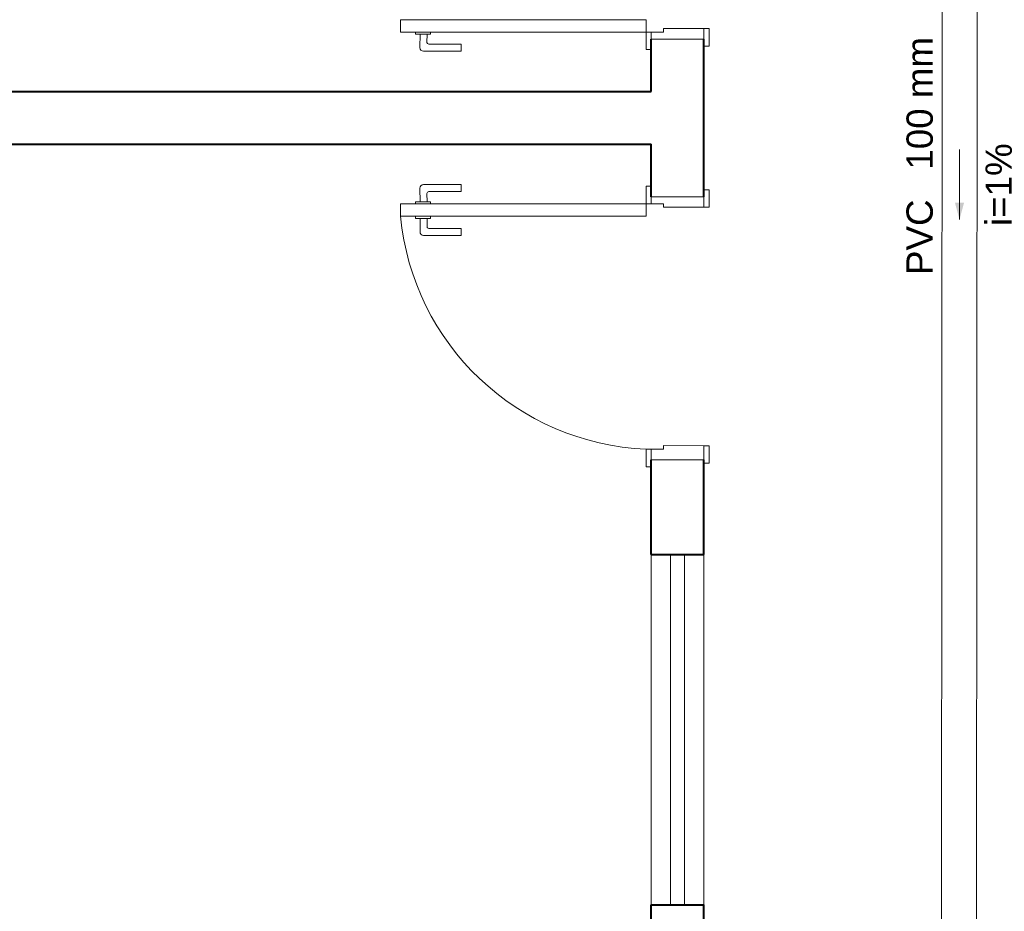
# Model space of a CAD drawing. Header units: millimetres. Extents: x 26 to 1362, y 24 to 358.
# Tile 198 of 256: x 989.21 to 992.02, y 341.93 to 344.47. Entities that reach past the tile are written whole.
import ezdxf

# ---------------------------------------------------------------- set-up
doc = ezdxf.new("R2010")
doc.units = ezdxf.units.MM
doc.linetypes.add('CONTINU', pattern=[0])
for name, color, linetype, lineweight in [('MB_ALVENARIA', 7, 'Continuous', 40), ('MB_ESQUADRIA', 7, 'Continuous', 5), ('TQ-Condutos', 3, 'Continuous', 5), ('TQ-Sentido conduto', 9, 'Continuous', 5), ('TQ-Textos conduto', 7, 'Continuous', 5)]:
    doc.layers.add(name, color=color, linetype=linetype, lineweight=lineweight)
doc.styles.add('arial', font='arial.ttf')

msp = doc.modelspace()

# ---------------------------------------------------------------- hatches: boundary and pattern name
at = {"layer": 'TQ-Sentido conduto', "linetype": 'CONTINU'}
msp.add_hatch(color=256, dxfattribs=at).paths.add_polyline_path([(991.8944, 343.899), (991.9074, 343.9473), (991.8815, 343.9473)])

# ---------------------------------------------------------------- linework, layer by layer
at = {"layer": 'MB_ALVENARIA', "linetype": 'CONTINU'}
for points in [[(991.0156, 344.2643), (991.0156, 344.4143)], [(991.1656, 343.9643), (991.1656, 344.4143)], [(987.4656, 344.2643), (991.0156, 344.2643)], [(987.4656, 344.1143), (991.0156, 344.1143)], [(991.0156, 343.9643), (991.0156, 344.1143)], [(991.0156, 342.9443), (991.0156, 343.2143)], [(991.1656, 342.9443), (991.1656, 343.2143)], [(991.0156, 342.9443), (991.1656, 342.9443)], [(991.0156, 341.6743), (991.0156, 341.9443)], [(991.0156, 341.9443), (991.1656, 341.9443)], [(991.1656, 340.9243), (991.1656, 341.9443)]]:
    msp.add_lwpolyline(points, dxfattribs=at)
at = {"layer": 'MB_ESQUADRIA', "linetype": 'CONTINU'}
for p, q in [((990.3435, 344.4347), (990.3435, 344.4283)), ((990.3435, 344.4347), (990.3435, 344.4283)), ((990.3435, 344.4283), (990.3861, 344.4283)), ((990.3435, 344.4283), (990.3861, 344.4283)), ((990.3561, 344.4283), (990.356, 344.3897)), ((990.3561, 344.4283), (990.356, 344.3897)), ((990.376, 344.4047), (990.3761, 344.4283)), ((990.376, 344.4047), (990.3761, 344.4283)), ((990.3861, 344.4283), (990.3861, 344.4347)), ((990.3861, 344.4283), (990.3861, 344.4347)), ((991.0156, 344.4343), (991.0156, 344.4093)), ((991.0506, 344.4343), (991.0156, 344.4343)), ((991.0156, 344.4343), (991.0156, 344.4093)), ((991.0506, 344.4343), (991.0156, 344.4343)), ((991.0156, 344.4343), (991.0156, 344.4093)), ((991.0506, 344.4343), (991.0156, 344.4343)), ((991.0156, 344.4343), (991.0156, 344.4093)), ((991.0506, 344.4343), (991.0156, 344.4343)), ((991.0506, 344.4443), (991.1656, 344.4442)), ((991.0506, 344.4343), (991.0506, 344.4443)), ((991.0506, 344.4443), (991.1656, 344.4442)), ((991.0506, 344.4343), (991.0506, 344.4443)), ((991.0506, 344.4443), (991.1656, 344.4442)), ((991.0506, 344.4343), (991.0506, 344.4443)), ((991.0506, 344.4443), (991.1656, 344.4442)), ((991.0506, 344.4343), (991.0506, 344.4443)), ((991.1656, 344.4442), (991.1656, 344.4092)), ((991.1656, 344.4442), (991.1656, 344.4092)), ((991.1656, 344.4442), (991.1656, 344.4092)), ((991.1656, 344.4442), (991.1656, 344.4092)), ((990.473, 344.3996), (990.381, 344.3997)), ((990.473, 344.3996), (990.381, 344.3997)), ((990.473, 344.3796), (990.473, 344.3996)), ((990.473, 344.3796), (990.473, 344.3996)), ((990.366, 344.3797), (990.473, 344.3796)), ((990.366, 344.3797), (990.473, 344.3796)), ((990.3561, 343.9502), (990.356, 343.9889)), ((990.3561, 343.9502), (990.356, 343.9889)), ((990.366, 343.9989), (990.473, 343.9989)), ((990.366, 343.9989), (990.473, 343.9989)), ((990.473, 343.9789), (990.381, 343.9789)), ((990.473, 343.9789), (990.381, 343.9789)), ((990.473, 343.9989), (990.473, 343.9789)), ((990.473, 343.9989), (990.473, 343.9789)), ((990.3435, 343.9439), (990.3435, 343.9502)), ((990.3435, 343.9502), (990.3861, 343.9502)), ((990.3435, 343.9439), (990.3435, 343.9502)), ((990.3435, 343.9502), (990.3861, 343.9502)), ((990.376, 343.9739), (990.3761, 343.9502)), ((990.376, 343.9739), (990.3761, 343.9502)), ((990.3861, 343.9502), (990.3861, 343.9439)), ((990.3861, 343.9502), (990.3861, 343.9439)), ((991.0156, 343.9442), (991.0156, 343.9693)), ((991.0156, 343.9442), (991.0156, 343.9693)), ((991.0156, 343.9442), (991.0156, 343.9693)), ((991.0156, 343.9442), (991.0156, 343.9693)), ((991.1656, 343.9343), (991.1656, 343.9693)), ((991.1656, 343.9343), (991.1656, 343.9693)), ((991.1656, 343.9343), (991.1656, 343.9693)), ((991.1656, 343.9343), (991.1656, 343.9693)), ((991.0506, 343.9443), (991.0156, 343.9443)), ((991.0506, 343.9443), (991.0156, 343.9443)), ((991.0506, 343.9443), (991.0156, 343.9443)), ((991.0506, 343.9443), (991.0156, 343.9443)), ((991.0506, 343.9443), (991.0506, 343.9343)), ((991.0506, 343.9443), (991.0506, 343.9343)), ((991.0506, 343.9443), (991.0506, 343.9343)), ((991.0506, 343.9443), (991.0506, 343.9343)), ((991.0506, 343.9343), (991.1656, 343.9343)), ((991.0506, 343.9343), (991.1656, 343.9343)), ((991.0506, 343.9343), (991.1656, 343.9343)), ((991.0506, 343.9343), (991.1656, 343.9343)), ((990.3435, 343.9089), (990.3435, 343.9025)), ((990.3435, 343.9089), (990.3435, 343.9025)), ((990.3435, 343.9025), (990.3862, 343.9025)), ((990.3435, 343.9025), (990.3862, 343.9025)), ((990.3561, 343.9025), (990.3561, 343.8639)), ((990.3561, 343.9025), (990.3561, 343.8639)), ((990.3761, 343.8789), (990.3761, 343.9025)), ((990.3761, 343.8789), (990.3761, 343.9025)), ((990.3862, 343.9025), (990.3862, 343.9089)), ((990.3862, 343.9025), (990.3862, 343.9089)), ((990.4731, 343.8739), (990.3811, 343.8739)), ((990.4731, 343.8739), (990.3811, 343.8739)), ((990.4731, 343.8539), (990.4731, 343.8739)), ((990.4731, 343.8539), (990.4731, 343.8739)), ((990.3661, 343.8539), (990.4731, 343.8539)), ((990.3661, 343.8539), (990.4731, 343.8539)), ((991.0506, 343.2543), (991.1656, 343.2542)), ((991.0506, 343.2443), (991.0506, 343.2543)), ((991.0506, 343.2543), (991.1656, 343.2542)), ((991.0506, 343.2443), (991.0506, 343.2543)), ((991.1656, 343.2542), (991.1656, 343.2192)), ((991.1656, 343.2542), (991.1656, 343.2192)), ((991.0506, 343.2443), (991.0156, 343.2443)), ((991.0156, 343.2443), (991.0156, 343.2193)), ((991.0506, 343.2443), (991.0156, 343.2443)), ((991.0156, 343.2443), (991.0156, 343.2193))]:
    msp.add_line(p, q, dxfattribs=at)
for points in [[(990.3006, 344.4693), (991.0006, 344.4693), (991.0006, 344.4343), (990.3006, 344.4343), (990.3006, 344.4693)], [(991.0156, 344.4093), (991.0156, 344.3843), (991.0006, 344.3843), (991.0006, 344.4343), (991.0156, 344.4343), (991.0156, 344.4343)], [(991.0156, 344.4093), (991.0156, 344.3843), (991.0006, 344.3843), (991.0006, 344.4343), (991.0156, 344.4343), (991.0156, 344.4343)], [(991.0156, 344.4093), (991.0156, 344.3843), (991.0006, 344.3843), (991.0006, 344.4343), (991.0156, 344.4343), (991.0156, 344.4343)], [(991.0156, 344.4093), (991.0156, 344.3843), (991.0006, 344.3843), (991.0006, 344.4343), (991.0156, 344.4343), (991.0156, 344.4343)], [(991.1656, 344.4442), (991.1806, 344.4442), (991.1806, 344.3942), (991.1656, 344.3942), (991.1656, 344.4092)], [(991.1656, 344.4442), (991.1806, 344.4442), (991.1806, 344.3942), (991.1656, 344.3942), (991.1656, 344.4092)], [(991.1656, 344.4442), (991.1806, 344.4442), (991.1806, 344.3942), (991.1656, 344.3942), (991.1656, 344.4092)], [(991.1656, 344.4442), (991.1806, 344.4442), (991.1806, 344.3942), (991.1656, 344.3942), (991.1656, 344.4092)], [(991.0156, 344.4143), (991.0156, 344.4143), (991.1656, 344.4143)], [(991.0156, 343.9693), (991.0156, 343.9942), (991.0006, 343.9942), (991.0006, 343.9442), (991.0156, 343.9442), (991.0156, 343.9443)], [(991.0156, 343.9693), (991.0156, 343.9942), (991.0006, 343.9942), (991.0006, 343.9442), (991.0156, 343.9442), (991.0156, 343.9443)], [(991.0156, 343.9693), (991.0156, 343.9942), (991.0006, 343.9942), (991.0006, 343.9442), (991.0156, 343.9442), (991.0156, 343.9443)], [(991.0156, 343.9693), (991.0156, 343.9942), (991.0006, 343.9942), (991.0006, 343.9442), (991.0156, 343.9442), (991.0156, 343.9443)], [(991.1656, 343.9343), (991.1806, 343.9343), (991.1806, 343.9843), (991.1656, 343.9843), (991.1656, 343.9693)], [(991.1656, 343.9343), (991.1806, 343.9343), (991.1806, 343.9843), (991.1656, 343.9843), (991.1656, 343.9693)], [(991.1656, 343.9343), (991.1806, 343.9343), (991.1806, 343.9843), (991.1656, 343.9843), (991.1656, 343.9693)], [(991.1656, 343.9343), (991.1806, 343.9343), (991.1806, 343.9843), (991.1656, 343.9843), (991.1656, 343.9693)], [(991.0156, 343.9643), (991.0156, 343.9643), (991.1656, 343.9643)], [(990.3006, 343.9092), (991.0006, 343.9092), (991.0006, 343.9442), (990.3006, 343.9442), (990.3006, 343.9092)], [(991.1656, 343.2542), (991.1806, 343.2542), (991.1806, 343.2042), (991.1656, 343.2042), (991.1656, 343.2192)], [(991.1656, 343.2542), (991.1806, 343.2542), (991.1806, 343.2042), (991.1656, 343.2042), (991.1656, 343.2192)], [(991.0156, 343.2193), (991.0156, 343.1943), (991.0006, 343.1943), (991.0006, 343.2443), (991.0156, 343.2443), (991.0156, 343.2443)], [(991.0156, 343.2193), (991.0156, 343.1943), (991.0006, 343.1943), (991.0006, 343.2443), (991.0156, 343.2443), (991.0156, 343.2443)], [(991.1656, 343.2143), (991.0156, 343.2143)], [(991.0156, 341.9443), (991.0156, 342.9443)], [(991.0706, 342.9443), (991.0706, 341.9443)], [(991.1106, 342.9443), (991.1106, 341.9443)], [(991.1656, 341.9443), (991.1656, 342.9443)]]:
    msp.add_lwpolyline(points, dxfattribs=at)
for centre, radius, start, end in [((990.381, 344.4047), 0.005, 179.9711, 269.9711), ((990.381, 344.4047), 0.005, 179.9711, 269.9711), ((990.366, 344.3897), 0.01, 179.9711, 269.9711), ((990.366, 344.3897), 0.01, 179.9711, 269.9711), ((990.366, 343.9889), 0.01, 90.0289, 180.0289), ((990.366, 343.9889), 0.01, 90.0289, 180.0289), ((990.381, 343.9739), 0.005, 90.0289, 180.0289), ((990.381, 343.9739), 0.005, 90.0289, 180.0289), ((991.032, 343.9783), 0.7347, 185.4262, 267.5491), ((991.032, 343.9783), 0.7347, 185.4262, 267.5491), ((990.3811, 343.8789), 0.005, 180.0289, 270.0289), ((990.3811, 343.8789), 0.005, 180.0289, 270.0289), ((990.3661, 343.8639), 0.01, 180.0289, 270.0289), ((990.3661, 343.8639), 0.01, 180.0289, 270.0289)]:
    msp.add_arc(centre, radius, start, end, dxfattribs=at)
at = {"layer": 'TQ-Condutos', "linetype": 'CONTINU'}
for p, q in [((991.8459, 346.4769), (991.843, 341.5264)), ((991.9459, 346.4769), (991.943, 341.5264))]:
    msp.add_line(p, q, dxfattribs=at)
at = {"layer": 'TQ-Sentido conduto', "linetype": 'CONTINU'}
msp.add_lwpolyline([(991.8945, 344.099), (991.8944, 343.899)], dxfattribs=at)

# ---------------------------------------------------------------- texts
at = {"layer": 'TQ-Textos conduto', "linetype": 'CONTINU', "char_height": 0.075, "rotation": 89.9658, "line_spacing_factor": 0.6, "style": 'arial'}
for s, insert, width, attachment_point in [('100 mm', (991.8192, 344.0416), 0.758584, 7), ('i=1%', (992.0442, 343.9989), 0.472808, 8), ('PVC', (991.8192, 343.9566), 0.431792, 9)]:
    msp.add_mtext(s, dxfattribs=dict(at, insert=insert, width=width, attachment_point=attachment_point))

doc.saveas('drawing.dxf')
